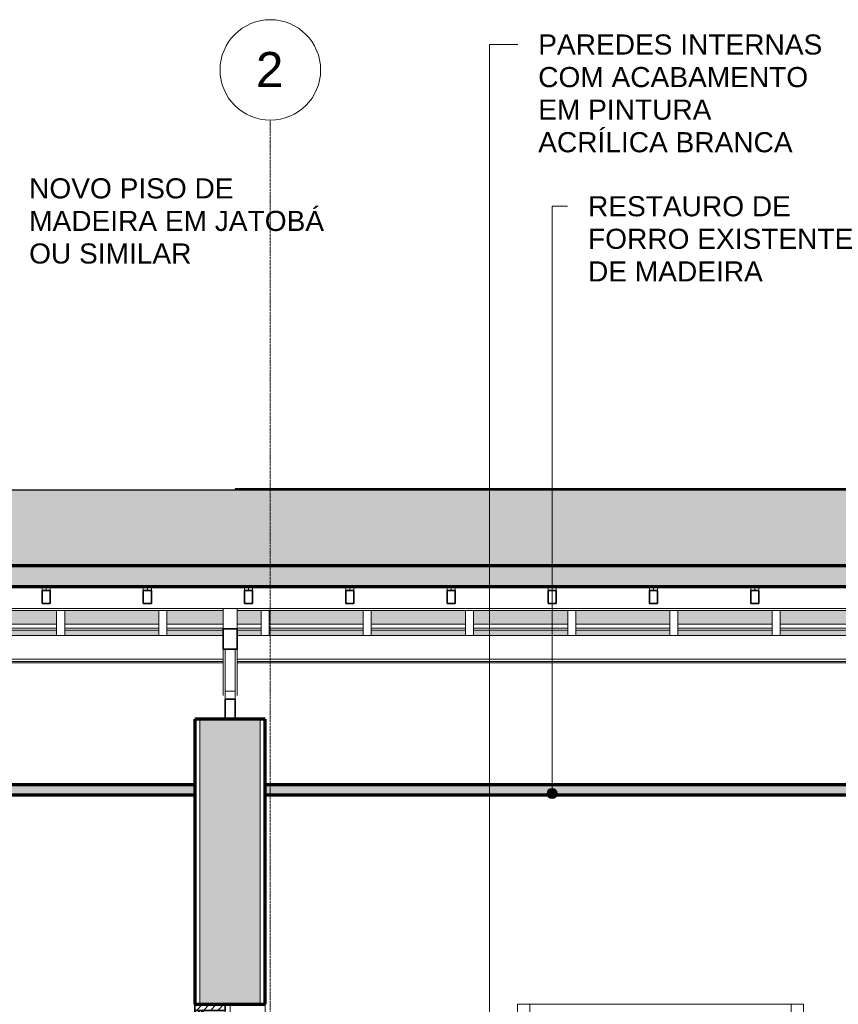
# Model space of a CAD drawing. Header units: millimetres. Extents: x -31894 to 53578, y -2162 to 8674.
# Tile 5 of 31: x -23053 to -18981, y 3630 to 8528. Entities that reach past the tile are written whole.
import ezdxf

# ---------------------------------------------------------------- set-up
doc = ezdxf.new("R2010")
doc.units = ezdxf.units.MM
doc.linetypes.add('_Traço - ponto', pattern=[16, 12, -2, 0, -2])
for name, color, linetype, lineweight in [('A-CLNG', 13, 'Continuous', 25), ('A-CLNG-PATT', 13, 'Continuous', 25), ('A-DOOR', 31, 'Continuous', 18), ('A-GENM', 13, 'Continuous', 18), ('A-GLAZ-CWMG', 51, 'Continuous', 18), ('A-ROOF', 132, 'Continuous', 25), ('A-ROOF-PATT', 132, 'Continuous', 25), ('A-WALL', 113, 'Continuous', 18), ('A-WALL-PATT', 111, 'Continuous', 70), ('G-ANNO-TEXT', 231, 'Continuous', 9), ('S-GRID', 1, 'Continuous', 9), ('S-GRID-IDEN', 1, 'Continuous', 9)]:
    doc.layers.add(name, color=color, linetype=linetype, lineweight=lineweight)
doc.styles.add('Arial_2', font='arial.ttf', dxfattribs={"height": 175})
doc.styles.add('Arial_3', font='arial.ttf', dxfattribs={"height": 100})
pattern_1 = [(45, (-13711.87, 3294.04), (-17.67767, 17.67767), [])]

# ---------------------------------------------------------------- blocks, each defined once
blk = doc.blocks.new('porta dupla - P01 - 1_28 x 2_60 m-V1-CORTE A - MANTER _ CONSTRUIR')
at = {"layer": 'A-DOOR'}
h = blk.add_hatch(dxfattribs=at)
h.set_pattern_fill('FP_1', color=256, style=0, pattern_type=2)
h.set_pattern_definition(pattern_1)
h.paths.add_polyline_path([(-22031.1, 3600), (-22031.1, 3630), (-22181.1, 3630), (-22181.1, 3600)], flags=0)
h = blk.add_hatch(dxfattribs=at)
h.set_pattern_fill('FP_1', color=256, style=0, pattern_type=2)
h.set_pattern_definition(pattern_1)
h.paths.add_polyline_path([(-22141.1, 1030), (-22141.1, 3600), (-22181.1, 3600), (-22181.1, 1030)], flags=0)
h = blk.add_hatch(dxfattribs=at)
h.set_pattern_fill('FP_1', color=256, style=0, pattern_type=2)
h.set_pattern_definition(pattern_1)
h.paths.add_polyline_path([(-22161.1, 3160), (-22141.1, 3160), (-22141.1, 3180), (-22161.1, 3180)], flags=0)
h.paths.add_polyline_path([(-22161.1, 3580), (-22141.1, 3580), (-22141.1, 3600), (-22161.1, 3600)], flags=0)
h = blk.add_hatch(dxfattribs=at)
h.set_pattern_fill('FP_1', color=256, style=0, pattern_type=2)
h.set_pattern_definition(pattern_1)
h.paths.add_polyline_path([(-22131.1, 3130), (-22131.1, 3160), (-22181.1, 3160), (-22181.1, 3130)], flags=0)
at = {"layer": 'A-DOOR', "lineweight": 35}
for p, q in [((-22181.1, 3630), (-22181.1, 3600)), ((-22031.1, 3630), (-22181.1, 3630)), ((-22031.1, 3600), (-22031.1, 3630)), ((-22181.1, 3600), (-22031.1, 3600)), ((-22141.1, 3600), (-22181.1, 3600)), ((-22181.1, 3600), (-22181.1, 1030)), ((-22161.1, 3600), (-22161.1, 3580)), ((-22141.1, 3600), (-22161.1, 3600)), ((-22161.1, 3580), (-22141.1, 3580)), ((-22155.1, 3580), (-22155.1, 3180)), ((-22147.1, 3580), (-22155.1, 3580)), ((-22147.1, 3180), (-22147.1, 3580)), ((-22141.1, 1030), (-22141.1, 3600)), ((-22141.1, 3580), (-22141.1, 3600)), ((-22131.1, 3160), (-22181.1, 3160)), ((-22181.1, 3160), (-22181.1, 3130)), ((-22161.1, 3180), (-22161.1, 3160)), ((-22141.1, 3180), (-22161.1, 3180)), ((-22161.1, 3160), (-22141.1, 3160)), ((-22155.1, 3180), (-22147.1, 3180)), ((-22141.1, 3160), (-22141.1, 3180)), ((-22131.1, 3130), (-22131.1, 3160)), ((-22181.1, 3130), (-22131.1, 3130)), ((-22181.1, 1030), (-22141.1, 1030))]:
    blk.add_line(p, q, dxfattribs=at)
at = {"layer": 'A-DOOR'}
blk.add_line((-22031.1, 3600), (-22031.1, 1030), dxfattribs=at)
blk = doc.blocks.new('Rectangular Mullion - 6x12 cm-3934083-CORTE A - MANTER _ CONSTRUIR')
at = {"layer": 'A-GLAZ-CWMG'}
blk.add_line((938.7, 5598.7), (-28513.7, 5598.7), dxfattribs=at)
blk = doc.blocks.new('Rectangular Mullion - 6x12 cm-3934069-CORTE A - MANTER _ CONSTRUIR')
at = {"layer": 'A-GLAZ-CWMG'}
for p, q in [((-27421.1, 5589.6), (-22041.1, 5589.6)), ((-21971.1, 5589.6), (-17901.1, 5589.6))]:
    blk.add_line(p, q, dxfattribs=at)
blk = doc.blocks.new('Rectangular Mullion - 2x5 cm-4253677-CORTE A - MANTER _ CONSTRUIR')
at = {"layer": 'A-GLAZ-CWMG'}
for p, q in [((-23337.2, 5520.9), (-22868.9, 5520.9)), ((-22868.9, 5501.4), (-23337.2, 5501.4)), ((-23337.2, 5490.8), (-22868.9, 5490.8)), ((-22828.9, 5520.9), (-22360.6, 5520.9)), ((-22360.6, 5501.4), (-22828.9, 5501.4)), ((-22828.9, 5490.8), (-22360.6, 5490.8)), ((-22320.6, 5520.9), (-22041.1, 5520.9)), ((-22041.1, 5501.4), (-22320.6, 5501.4)), ((-22320.6, 5490.8), (-22041.1, 5490.8)), ((-21971.1, 5520.9), (-21852.2, 5520.9)), ((-21852.2, 5501.4), (-21971.1, 5501.4)), ((-21971.1, 5490.8), (-21852.2, 5490.8)), ((-21812.2, 5520.9), (-21343.9, 5520.9)), ((-21343.9, 5501.4), (-21812.2, 5501.4)), ((-21812.2, 5490.8), (-21343.9, 5490.8)), ((-21303.9, 5520.9), (-20835.6, 5520.9)), ((-20835.6, 5501.4), (-21303.9, 5501.4)), ((-21303.9, 5490.8), (-20835.6, 5490.8)), ((-20795.6, 5520.9), (-20327.3, 5520.9)), ((-20327.3, 5501.4), (-20795.6, 5501.4)), ((-20795.6, 5490.8), (-20327.3, 5490.8)), ((-20287.3, 5520.9), (-19819, 5520.9)), ((-19819, 5501.4), (-20287.3, 5501.4)), ((-20287.3, 5490.8), (-19819, 5490.8)), ((-19779, 5520.9), (-19310.7, 5520.9)), ((-19310.7, 5501.4), (-19779, 5501.4)), ((-19779, 5490.8), (-19310.7, 5490.8)), ((-19270.7, 5520.9), (-18802.3, 5520.9)), ((-18802.3, 5501.4), (-19270.7, 5501.4)), ((-19270.7, 5490.8), (-18802.3, 5490.8))]:
    blk.add_line(p, q, dxfattribs=at)
blk = doc.blocks.new('Rectangular Mullion - 4x6_3-3931011-CORTE A - MANTER _ CONSTRUIR')
at = {"layer": 'A-GLAZ-CWMG'}
for p, q in [((-26969.2, 5708.5), (-26969.2, 5687.9)), ((-26949.2, 5687.9), (-26949.2, 5708.5)), ((-26929.2, 5687.9), (-26929.2, 5708.5))]:
    blk.add_line(p, q, dxfattribs=at)
at = {"layer": 'A-GLAZ-CWMG', "lineweight": 35}
for p, q in [((-26949.2, 5687.9), (-26969.2, 5687.9)), ((-26969.2, 5687.9), (-26969.2, 5623.4)), ((-26929.2, 5687.9), (-26949.2, 5687.9)), ((-26929.2, 5623.4), (-26929.2, 5687.9)), ((-26969.2, 5623.4), (-26929.2, 5623.4))]:
    blk.add_line(p, q, dxfattribs=at)
blk = doc.blocks.new('Rectangular Mullion - 4x6_3-V4-CORTE A - MANTER _ CONSTRUIR')
at = {"layer": 'A-GLAZ-CWMG'}
for p, q in [((-7111, 5465.1), (-7111, 5589.6)), ((-7071, 5465.1), (-7071, 5589.6))]:
    blk.add_line(p, q, dxfattribs=at)
blk = doc.blocks.new('Rectangular Mullion - 6x12 cm-4090283-CORTE A - MANTER _ CONSTRUIR')
at = {"layer": 'A-GLAZ-CWMG'}
for p, q in [((-27421.1, 5465.1), (-22041.1, 5465.1)), ((-21971.1, 5465.1), (-18246.2, 5465.1)), ((-22041.1, 5347.9), (-27421.1, 5347.9)), ((-18246.2, 5347.9), (-21971.1, 5347.9)), ((-27421.1, 5335.1), (-22041.1, 5335.1)), ((-21971.1, 5335.1), (-18301.5, 5335.1))]:
    blk.add_line(p, q, dxfattribs=at)
blk = doc.blocks.new('tesoura10 - tesoura-4089500-CORTE A - MANTER _ CONSTRUIR')
at = {"layer": 'A-GENM'}
for p, q in [((-22041.1, 5498.5), (-22041.1, 5598.7)), ((-21971.1, 5598.7), (-21971.1, 5498.5)), ((-22041.1, 5165.5), (-22041.1, 5396.2)), ((-22031.1, 5187.8), (-22031.1, 5396.2)), ((-21981.1, 5396.2), (-21981.1, 5187.8)), ((-21971.1, 5396.2), (-21971.1, 5165.5)), ((-21981.1, 5187.8), (-22031.1, 5187.8)), ((-22031.1, 5147.8), (-22031.1, 5187.8)), ((-21981.1, 5187.8), (-21981.1, 5147.8))]:
    blk.add_line(p, q, dxfattribs=at)
at = {"layer": 'A-GENM', "lineweight": 35}
for p, q in [((-22041.1, 5498.5), (-22041.1, 5396.2)), ((-21971.1, 5498.5), (-22041.1, 5498.5)), ((-21971.1, 5396.2), (-21971.1, 5498.5)), ((-22041.1, 5396.2), (-21971.1, 5396.2)), ((-22031.1, 5147.8), (-22031.1, 5047.8)), ((-21981.1, 5147.8), (-22031.1, 5147.8)), ((-21981.1, 5047.8), (-21981.1, 5147.8)), ((-22031.1, 5047.8), (-21981.1, 5047.8))]:
    blk.add_line(p, q, dxfattribs=at)
blk = doc.blocks.new('Grid - Head Grid-11506-CORTE A - MANTER _ CONSTRUIR')
at = {"layer": 'S-GRID-IDEN'}
blk.add_circle((-29896.1, 8278.5), 250, dxfattribs=at)

msp = doc.modelspace()

# ---------------------------------------------------------------- hatches: boundary and pattern name
at = {"layer": 'A-CLNG-PATT', "lineweight": 18}
for points in [[(-22595.413, 4671.934), (-22181.115, 4671.934), (-22181.115, 4721.934), (-27281.115, 4721.934), (-27281.115, 4671.934), (-23176.554, 4671.934)], [(-18527.426, 4671.934), (-18041.115, 4671.934), (-18041.115, 4721.934), (-21831.115, 4721.934), (-21831.115, 4671.934), (-19108.567, 4671.934)]]:
    msp.add_hatch(color=171, dxfattribs=at).paths.add_polyline_path(points, flags=0)
at = {"layer": 'A-ROOF-PATT'}
for points in [[(1355.299, 5810.779), (-1968.026, 6708.077), (-4043.835, 6189.125), (-27444.816, 6189.197), (-28958.488, 5810.779), (650.225, 5810.779)], [(-16152.087, 6189.197), (-16110.884, 6189.197), (-16133.486, 6193.944), (-21981.115, 6193.944), (-21981.115, 6189.197), (-16784.004, 6189.197)]]:
    msp.add_hatch(color=254, dxfattribs=at).paths.add_polyline_path(points, flags=0)
at = {"layer": 'A-ROOF-PATT', "lineweight": 18}
msp.add_hatch(color=171, dxfattribs=at).paths.add_polyline_path([(-30474.495, 5328.7), (-28955.483, 5708.453), (1350.653, 5708.453), (2757.885, 5328.765), (2783.885, 5425.061), (1355.299, 5810.779), (-28958.488, 5810.779), (-30500.78, 5425.206), (-30476.653, 5328.7)], flags=0)
at = {"layer": 'A-ROOF-PATT'}
h = msp.add_hatch(color=254, dxfattribs=at)
h.paths.add_polyline_path([(-30474.495, 5328.7), (-30391.532, 5328.7), (-30077.266, 5407.267), (-30082.112, 5426.651), (-30033.605, 5438.777), (-30028.754, 5419.395), (-29743.295, 5490.759), (-29747.497, 5490.759), (-29747.497, 5510.45), (-30468.804, 5330.123)], flags=0)
h.paths.add_polyline_path([(-30046.115, 5328.7), (-30024.173, 5328.7), (-30024.173, 5355.601), (-30131.776, 5328.7), (-30055.802, 5328.7)], flags=0)
h.paths.add_polyline_path([(-27825.682, 5465.128), (-27491.115, 5465.128), (-27491.115, 5490.759), (-27912.065, 5490.759), (-27912.065, 5465.128)], flags=0)
h.paths.add_polyline_path([(-19108.567, 5465.128), (-18802.341, 5465.128), (-18802.341, 5490.759), (-19270.659, 5490.759), (-19270.659, 5465.128)], flags=0)
h.paths.add_polyline_path([(-27403.747, 5465.128), (-26935.429, 5465.128), (-26935.429, 5490.759), (-27403.747, 5490.759)], flags=0)
h.paths.add_polyline_path([(-23176.554, 5465.128), (-22868.885, 5465.128), (-22868.885, 5490.759), (-23337.203, 5490.759), (-23337.203, 5465.128)], flags=0)
h.paths.add_polyline_path([(-22828.885, 5465.128), (-22360.567, 5465.128), (-22360.567, 5490.759), (-22828.885, 5490.759)], flags=0)
h.paths.add_polyline_path([(-24902.157, 5465.128), (-24902.157, 5490.759), (-25370.475, 5490.759), (-25370.475, 5465.128), (-24919.977, 5465.128)], flags=0)
h.paths.add_polyline_path([(-19310.659, 5465.128), (-19310.659, 5490.759), (-19778.977, 5490.759), (-19778.977, 5465.128), (-19399.138, 5465.128)], flags=0)
h.paths.add_polyline_path([(-24862.157, 5465.128), (-24393.839, 5465.128), (-24393.839, 5490.759), (-24862.157, 5490.759)], flags=0)
h.paths.add_polyline_path([(-22320.567, 5465.128), (-22041.115, 5465.128), (-22041.115, 5490.759), (-22320.567, 5490.759)], flags=0)
h.paths.add_polyline_path([(-28557.919, 5465.128), (-28460.383, 5465.128), (-28460.383, 5490.759), (-28928.701, 5490.759), (-28928.701, 5465.128), (-28587.774, 5465.128)], flags=0)
h.paths.add_polyline_path([(-26895.429, 5465.128), (-26427.111, 5465.128), (-26427.111, 5490.759), (-26895.429, 5490.759)], flags=0)
h.paths.add_polyline_path([(-25501.118, 5465.128), (-25410.475, 5465.128), (-25410.475, 5490.759), (-25878.793, 5490.759), (-25878.793, 5465.128)], flags=0)
h.paths.add_polyline_path([(-18762.341, 5465.128), (-18526.407, 5465.128), (-18414.969, 5490.759), (-18762.341, 5490.759)], flags=0)
h.paths.add_polyline_path([(-19818.977, 5465.128), (-19818.977, 5490.759), (-20287.295, 5490.759), (-20287.295, 5465.128), (-19980.279, 5465.128)], flags=0)
h.paths.add_polyline_path([(-23377.203, 5465.128), (-23377.203, 5490.759), (-23845.521, 5490.759), (-23845.521, 5465.128), (-23757.695, 5465.128)], flags=0)
h.paths.add_polyline_path([(-28968.701, 5465.128), (-28968.701, 5484.996), (-29048.172, 5465.128), (-28987.964, 5465.128)], flags=0)
h.paths.add_polyline_path([(-21971.115, 5465.128), (-21852.249, 5465.128), (-21852.249, 5490.759), (-21971.115, 5490.759)], flags=0)
h.paths.add_polyline_path([(-20327.295, 5465.128), (-20327.295, 5490.759), (-20795.613, 5490.759), (-20795.613, 5465.128), (-20561.42, 5465.128)], flags=0)
h.paths.add_polyline_path([(-21812.249, 5465.128), (-21343.931, 5465.128), (-21343.931, 5490.759), (-21812.249, 5490.759)], flags=0)
h.paths.add_polyline_path([(-23885.521, 5465.128), (-23885.521, 5490.759), (-24353.839, 5490.759), (-24353.839, 5465.128), (-24338.836, 5465.128)], flags=0)
h.paths.add_polyline_path([(-26387.111, 5465.128), (-25918.793, 5465.128), (-25918.793, 5490.759), (-26387.111, 5490.759)], flags=0)
h.paths.add_polyline_path([(-27952.065, 5465.128), (-27952.065, 5490.759), (-28420.383, 5490.759), (-28420.383, 5465.128), (-28406.823, 5465.128)], flags=0)
h.paths.add_polyline_path([(-20835.613, 5465.128), (-20835.613, 5490.759), (-21303.931, 5490.759), (-21303.931, 5465.128), (-20851.99, 5465.128)], flags=0)
h.paths.add_polyline_path([(-18329.358, 5510.45), (-18294.023, 5518.577), (-18294.023, 5589.559), (-18762.341, 5589.559), (-18762.341, 5520.905), (-18329.358, 5520.905), (-18329.358, 5513.833)], flags=0)
h.paths.add_polyline_path([(-24338.836, 5520.905), (-23885.521, 5520.905), (-23885.521, 5589.559), (-24353.839, 5589.559), (-24353.839, 5520.905)], flags=0)
h.paths.add_polyline_path([(-23845.521, 5520.905), (-23377.203, 5520.905), (-23377.203, 5589.559), (-23845.521, 5589.559)], flags=0)
h.paths.add_polyline_path([(-28521.181, 5520.905), (-28460.383, 5520.905), (-28460.383, 5589.559), (-28550.449, 5589.559), (-28825.063, 5520.905), (-28550.449, 5520.905)], flags=0)
h.paths.add_polyline_path([(-25370.475, 5520.905), (-24902.157, 5520.905), (-24902.157, 5589.559), (-25370.475, 5589.559)], flags=0)
h.paths.add_polyline_path([(-23337.203, 5520.905), (-22868.885, 5520.905), (-22868.885, 5589.559), (-23337.203, 5589.559)], flags=0)
h.paths.add_polyline_path([(-25410.475, 5520.905), (-25410.475, 5589.559), (-25878.793, 5589.559), (-25878.793, 5520.905), (-25501.118, 5520.905)], flags=0)
h.paths.add_polyline_path([(-22828.885, 5520.905), (-22360.567, 5520.905), (-22360.567, 5589.559), (-22828.885, 5589.559)], flags=0)
h.paths.add_polyline_path([(-22320.567, 5520.905), (-22041.115, 5520.905), (-22041.115, 5589.559), (-22320.567, 5589.559)], flags=0)
h.paths.add_polyline_path([(-25918.793, 5520.905), (-25918.793, 5589.559), (-26387.111, 5589.559), (-26387.111, 5520.905), (-26082.259, 5520.905)], flags=0)
h.paths.add_polyline_path([(-21971.115, 5520.905), (-21852.249, 5520.905), (-21852.249, 5589.559), (-21971.115, 5589.559), (-21971.115, 5588.481)], flags=0)
h.paths.add_polyline_path([(-21812.249, 5520.905), (-21343.931, 5520.905), (-21343.931, 5589.559), (-21812.249, 5589.559), (-21812.249, 5574.008)], flags=0)
h.paths.add_polyline_path([(-21303.931, 5520.905), (-20835.613, 5520.905), (-20835.613, 5589.559), (-21303.931, 5589.559), (-21303.931, 5527.699)], flags=0)
h.paths.add_polyline_path([(-26427.111, 5520.905), (-26427.111, 5589.559), (-26895.429, 5589.559), (-26895.429, 5520.905), (-26663.4, 5520.905)], flags=0)
h.paths.add_polyline_path([(-20795.613, 5520.905), (-20327.295, 5520.905), (-20327.295, 5589.559), (-20795.613, 5589.559)], flags=0)
h.paths.add_polyline_path([(-20287.295, 5520.905), (-19818.977, 5520.905), (-19818.977, 5589.559), (-20287.295, 5589.559)], flags=0)
h.paths.add_polyline_path([(-29638.122, 5520.905), (-29642.062, 5536.663), (-29593.554, 5548.79), (-29588.704, 5529.407), (-29197.165, 5627.292), (-29202.011, 5646.676), (-29153.504, 5658.803), (-29148.654, 5639.42), (-28968.701, 5684.408), (-28968.701, 5690.478), (-28944.42, 5690.478), (-28872.52, 5708.453), (-28955.483, 5708.453), (-29705.673, 5520.905), (-29642.062, 5520.905)], flags=0)
h.paths.add_polyline_path([(-26935.429, 5520.905), (-26935.429, 5589.559), (-27403.747, 5589.559), (-27403.747, 5520.905), (-27244.541, 5520.905)], flags=0)
h.paths.add_polyline_path([(-19778.977, 5520.905), (-19310.659, 5520.905), (-19310.659, 5589.559), (-19778.977, 5589.559)], flags=0)
h.paths.add_polyline_path([(-27491.115, 5520.905), (-27491.115, 5589.559), (-27912.065, 5589.559), (-27912.065, 5520.905), (-27825.682, 5520.905)], flags=0)
h.paths.add_polyline_path([(-19270.659, 5520.905), (-18802.341, 5520.905), (-18802.341, 5589.559), (-19270.659, 5589.559)], flags=0)
h.paths.add_polyline_path([(-24862.157, 5520.905), (-24393.839, 5520.905), (-24393.839, 5589.559), (-24862.157, 5589.559)], flags=0)
h.paths.add_polyline_path([(-27952.065, 5520.905), (-27952.065, 5589.559), (-28420.383, 5589.559), (-28420.383, 5520.905), (-28406.823, 5520.905)], flags=0)
h.paths.add_polyline_path([(-18254.023, 5527.777), (-17985.404, 5589.559), (-18254.023, 5589.559), (-18254.023, 5528.485)], flags=0)
at = {"layer": 'A-WALL-PATT'}
h = msp.add_hatch(color=256, dxfattribs=at)
h.paths.add_polyline_path([(-21856.115, 0), (-21856.115, 870), (-22156.115, 870), (-22156.115, 0)], flags=0)
h.paths.add_polyline_path([(-22156.115, 3630), (-21856.115, 3630), (-21856.115, 5048.7), (-22156.115, 5048.7), (-22156.115, 4624.264)], flags=0)
at = {"layer": 'G-ANNO-TEXT'}
h = msp.add_hatch(color=250, dxfattribs=at)
edge = h.paths.add_edge_path(flags=0)
edge.add_arc((-20404.925, 4678.517), 25, 0, 360)

# ---------------------------------------------------------------- linework, layer by layer
at = {"layer": 'A-CLNG', "color": 7, "lineweight": 70}
for p, q in [((-22181.115, 4721.934), (-27281.115, 4721.934)), ((-18041.115, 4721.934), (-21831.115, 4721.934)), ((-27281.115, 4671.934), (-22181.115, 4671.934)), ((-21831.115, 4671.934), (-18041.115, 4671.934))]:
    msp.add_line(p, q, dxfattribs=at)
at = {"layer": 'A-ROOF', "color": 5}
for p, q in [((-27444.816, 6189.197), (-16110.884, 6189.197)), ((-16133.486, 6193.944), (-21981.115, 6193.944)), ((-21981.115, 6193.944), (-21981.115, 6189.162))]:
    msp.add_line(p, q, dxfattribs=at)
at = {"layer": 'A-ROOF', "color": 7, "lineweight": 70}
for p, q in [((1355.299, 5810.779), (-28958.488, 5810.779)), ((-28955.483, 5708.453), (1350.653, 5708.453))]:
    msp.add_line(p, q, dxfattribs=at)
at = {"layer": 'A-WALL'}
for p, q in [((-22041.115, 5328.7), (-27421.115, 5328.7)), ((-18846.115, 5328.7), (-21971.115, 5328.7)), ((-22178.615, 5048.7), (-22178.615, 3630)), ((-22156.115, 5048.7), (-22156.115, 3630)), ((-21856.115, 5048.7), (-21856.115, 3630)), ((-21833.615, 5048.7), (-21833.615, 3630)), ((-22006.115, 3630), (-22006.115, 1030)), ((-21831.115, 3630), (-21831.115, 1030)), ((-20576.745, 3630), (-19154.245, 3630)), ((-20576.745, 1030), (-20576.745, 3630)), ((-20515.495, 3630), (-20515.495, 1030)), ((-19215.495, 1030), (-19215.495, 3630)), ((-19154.245, 3630), (-19154.245, 1030))]:
    msp.add_line(p, q, dxfattribs=at)
at = {"layer": 'A-WALL', "lineweight": 70}
for p, q in [((-22181.115, 5048.7), (-22181.115, 3630)), ((-21831.115, 5048.7), (-22181.115, 5048.7)), ((-21831.115, 3630), (-21831.115, 5048.7)), ((-22181.115, 3630), (-21831.115, 3630))]:
    msp.add_line(p, q, dxfattribs=at)
at = {"layer": 'G-ANNO-TEXT', "color": 250}
for p, q in [((-20716.749, 8405.128), (-20575.435, 8405.128)), ((-20716.749, 3520.069), (-20716.749, 8405.128)), ((-20404.925, 7600.451), (-20327.763, 7600.451)), ((-20404.925, 4678.517), (-20404.925, 7600.451))]:
    msp.add_line(p, q, dxfattribs=at)
msp.add_circle((-20404.925, 4678.517), 25, dxfattribs=at)
at = {"layer": 'S-GRID', "linetype": '_Traço - ponto'}
msp.add_line((-21806.115, -2161.986), (-21806.115, 8028.481), dxfattribs=at)

# ---------------------------------------------------------------- block references
at = {"layer": 'A-DOOR'}
msp.add_blockref('porta dupla - P01 - 1_28 x 2_60 m-V1-CORTE A - MANTER _ CONSTRUIR', (0, 0), dxfattribs=at)
at = {"layer": 'A-GENM'}
msp.add_blockref('tesoura10 - tesoura-4089500-CORTE A - MANTER _ CONSTRUIR', (0, 0), dxfattribs=at)
at = {"layer": 'A-GLAZ-CWMG'}
for name, p in [('Rectangular Mullion - 6x12 cm-3934083-CORTE A - MANTER _ CONSTRUIR', (0, 0)), ('Rectangular Mullion - 4x6_3-3931011-CORTE A - MANTER _ CONSTRUIR', (4027.947, 0)), ('Rectangular Mullion - 4x6_3-3931011-CORTE A - MANTER _ CONSTRUIR', (4531.44, 0)), ('Rectangular Mullion - 4x6_3-3931011-CORTE A - MANTER _ CONSTRUIR', (5034.933, 0)), ('Rectangular Mullion - 4x6_3-3931011-CORTE A - MANTER _ CONSTRUIR', (5538.427, 0)), ('Rectangular Mullion - 4x6_3-3931011-CORTE A - MANTER _ CONSTRUIR', (6041.92, 0)), ('Rectangular Mullion - 4x6_3-3931011-CORTE A - MANTER _ CONSTRUIR', (6545.413, 0)), ('Rectangular Mullion - 4x6_3-3931011-CORTE A - MANTER _ CONSTRUIR', (7048.907, 0)), ('Rectangular Mullion - 4x6_3-3931011-CORTE A - MANTER _ CONSTRUIR', (7552.4, 0)), ('Rectangular Mullion - 6x12 cm-3934069-CORTE A - MANTER _ CONSTRUIR', (0, 0)), ('Rectangular Mullion - 4x6_3-V4-CORTE A - MANTER _ CONSTRUIR', (-15757.857, 0)), ('Rectangular Mullion - 4x6_3-V4-CORTE A - MANTER _ CONSTRUIR', (-15249.539, 0)), ('Rectangular Mullion - 4x6_3-V4-CORTE A - MANTER _ CONSTRUIR', (-14741.221, 0)), ('Rectangular Mullion - 4x6_3-V4-CORTE A - MANTER _ CONSTRUIR', (-14232.903, 0)), ('Rectangular Mullion - 4x6_3-V4-CORTE A - MANTER _ CONSTRUIR', (-13724.585, 0)), ('Rectangular Mullion - 4x6_3-V4-CORTE A - MANTER _ CONSTRUIR', (-13216.267, 0)), ('Rectangular Mullion - 4x6_3-V4-CORTE A - MANTER _ CONSTRUIR', (-12707.949, 0)), ('Rectangular Mullion - 4x6_3-V4-CORTE A - MANTER _ CONSTRUIR', (-12199.631, 0)), ('Rectangular Mullion - 2x5 cm-4253677-CORTE A - MANTER _ CONSTRUIR', (0, 0)), ('Rectangular Mullion - 6x12 cm-4090283-CORTE A - MANTER _ CONSTRUIR', (0, 0))]:
    msp.add_blockref(name, p, dxfattribs=at)
at = {"layer": 'S-GRID-IDEN'}
msp.add_blockref('Grid - Head Grid-11506-CORTE A - MANTER _ CONSTRUIR', (8090, 0), dxfattribs=at)

# ---------------------------------------------------------------- texts
at = {"layer": 'G-ANNO-TEXT', "color": 7, "char_height": 100, "attachment_point": 1, "style": 'Arial_3'}
for s, insert, width in [('PAREDES INTERNAS ', (-20473.835, 8455.128), 1799.78844), ('COM ACABAMENTO ', (-20473.835, 8293.071), 1699.5775), ('EM PINTURA ', (-20473.835, 8131.014), 1110.33719), ('ACRÍLICA BRANCA', (-20473.835, 7968.957), 1567.29906), ('NOVO PISO DE ', (-23005.698, 7739.433), 1302.74219), ('RESTAURO DE ', (-20226.163, 7650.451), 1294.72531), ('MADEIRA EM JATOBÁ ', (-23005.698, 7577.376), 1859.915), ('FORRO EXISTENTE ', (-20226.163, 7488.394), 1675.52688), ('OU SIMILAR', (-23005.698, 7415.318), 994.0925), ('DE MADEIRA', (-20226.163, 7326.336), 1074.26125)]:
    msp.add_mtext(s, dxfattribs=dict(at, insert=insert, width=width))
at = {"layer": 'S-GRID-IDEN', "insert": (-21877.426, 8367.853), "char_height": 175, "width": 168.35437, "attachment_point": 1, "style": 'Arial_2'}
msp.add_mtext('2', dxfattribs=at)

doc.saveas('drawing.dxf')
